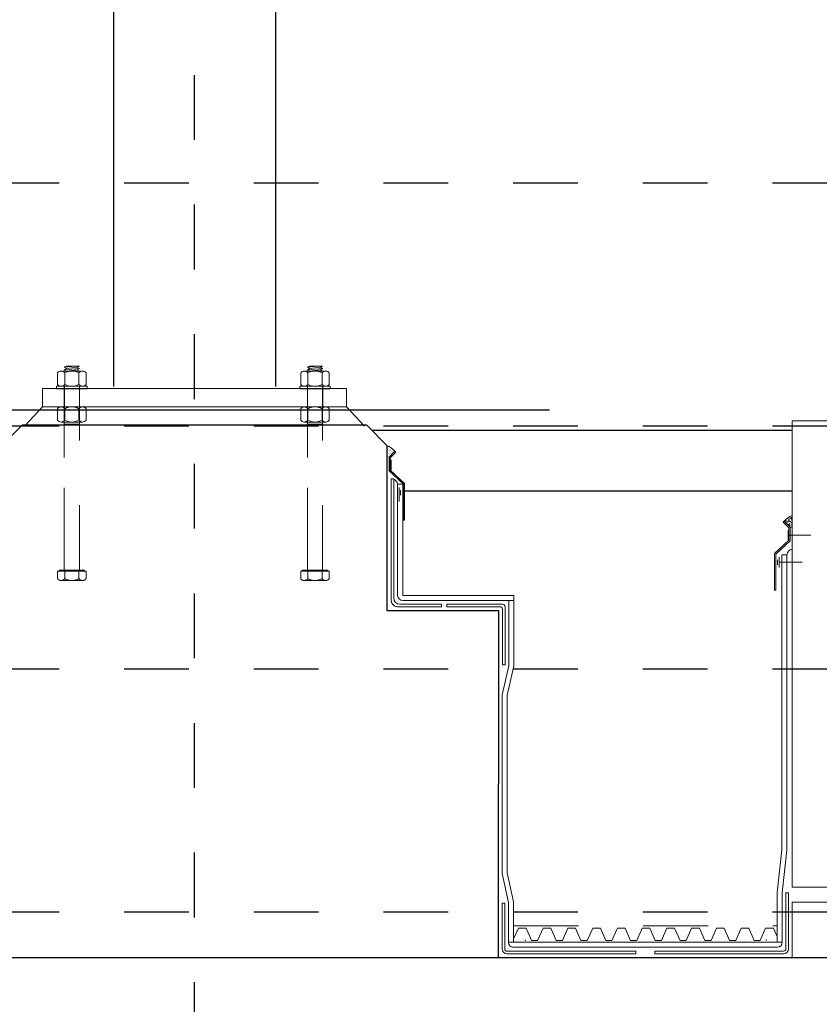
# Paper-space layout 'Layout1 (4)' of a CAD drawing. Header units: feet. Extents: x -61 to 78, y 0 to 11.
# Tile 5 of 14: x 5.16 to 6.39, y 1.69 to 3.21. Entities that reach past the tile are written whole.
import ezdxf
from ezdxf import colors
from ezdxf.entities.mleader import LeaderData, LeaderLine
from ezdxf.math import Vec2, Vec3

# ---------------------------------------------------------------- set-up
doc = ezdxf.new("R2010")
doc.units = ezdxf.units.FT
doc.header["$LTSCALE"] = 0.1
doc.header["$MEASUREMENT"] = 0
for name, pattern in [('Framing Section-MID SPAN$0$CENTER', [2, 1.25, -0.25, 0.25, -0.25]), ('Framing Section-MID SPAN$0$DASHED', [0.75, 0.5, -0.25]), ('Framing Section-MID SPAN$0$DGN Style 2', [10.034255, 6.020553, -4.013702]), ('Framing Section-MID SPAN$0$DGN Style 3', [9.381796, 6.701283, -2.680513])]:
    doc.linetypes.add(name, pattern=pattern)
doc.layers.get('0').update_dxf_attribs({"color": 252})
for name, color, linetype, lineweight in [('Framing Section-MID SPAN$0$BR_P_Slab_Object', 3, 'Continuous', 30), ('Framing Section-MID SPAN$0$LT_P_Poles', 2, 'Continuous', 0), ('Framing Section-MID SPAN$0$PV_P_Walk', 252, 'Continuous', 13), ('Framing Section-MID SPAN$0$SC_Scratch6', 252, 'Continuous', 0), ('Framing Section-MID SPAN$0$SC_Scratch7', 252, 'Continuous', 0), ('Framing Section-MID SPAN$0$VG_P_Cells', 30, 'Continuous', 13), ('Framing Section-MID SPAN$0$VG_P_Landscape_Limits', 3, 'Continuous', 0)]:
    doc.layers.add(name, color=color, linetype=linetype, lineweight=lineweight)
for name, color, linetype in [('Framing Section-MID SPAN$0$L-ANNO-ELEVATION', 252, 'Framing Section-MID SPAN$0$DASHED'), ('Framing Section-MID SPAN$0$L-ANNO-NOTE', 30, 'Continuous'), ('Framing Section-MID SPAN$0$L-DETL-CNTR', 230, 'Framing Section-MID SPAN$0$CENTER'), ('Framing Section-MID SPAN$0$L-SITE-FOUNDATION', 1, 'Continuous'), ('Framing Section-MID SPAN$0$L-SITE-SOIL', 13, 'Continuous'), ('Framing Section-MID SPAN$0$L-SITE-STEEL COLUMN', 3, 'Continuous')]:
    doc.layers.add(name, color=color, linetype=linetype)
doc.styles.add('Framing Section-MID SPAN$0$ARIAL', font='arial.ttf', dxfattribs={"width": 0.9})

# ---------------------------------------------------------------- blocks, each defined once
blk = doc.blocks.new('Framing Section-MID SPAN$0$AecDtl_BoltHeadSide_Hex_3')
at = {"linetype": 'ByBlock'}
for p, q in [((-0.175, 0.179), (-0.175, -0.179)), ((-0.016, -0.238), (-0.016, 0.238))]:
    blk.add_line(p, q, dxfattribs=at)
at = {"color": 0, "linetype": 'ByBlock', "lineweight": -2, "ltscale": 0.254001}
for p, q in [((-0.143, 0.238), (-0.016, 0.238)), ((-0.143, 0.119), (-0.016, 0.119)), ((-0.143, -0.119), (-0.016, -0.119)), ((-0.143, -0.238), (-0.016, -0.238))]:
    blk.add_line(p, q, dxfattribs=at)
at = {"color": 0, "linetype": 'ByBlock', "lineweight": -2, "ltscale": 0.254001, "flags": 128}
blk.add_lwpolyline([(-0.016, 0.214), (0, 0.214), (0, -0.214), (-0.016, -0.214)], dxfattribs=at)
at = {"color": 0, "linetype": 'ByBlock', "lineweight": -2, "ltscale": 0.254001}
for centre, radius, start, end in [((-0.103, 0.179), 0.0718, 123.8901, 236.1099), ((0.065, 0), 0.239, 150.1582, 209.8418), ((-0.103, -0.179), 0.0718, 123.8901, 236.1099)]:
    blk.add_arc(centre, radius, start, end, dxfattribs=at)
blk = doc.blocks.new('Framing Section-MID SPAN$0$AecDtl_BoltNutSide_CHex_3')
at = {"color": 0, "linetype": 'ByBlock', "lineweight": -2, "ltscale": 0.254001}
for p, q in [((0, 0.179), (0, -0.179)), ((0.222, 0.238), (0.032, 0.238)), ((0.254, 0.179), (0.254, -0.179)), ((0.222, 0.119), (0.032, 0.119)), ((0.222, -0.119), (0.032, -0.119)), ((0.222, -0.238), (0.032, -0.238))]:
    blk.add_line(p, q, dxfattribs=at)
for centre, radius, start, end in [((0.072, 0.179), 0.0718, 123.8901, 236.1099), ((0.182, 0.179), 0.0718, 303.8901, 56.1099), ((0.239, 0), 0.239, 150.1582, 209.8418), ((0.015, 0), 0.239, 330.1582, 29.8418), ((0.072, -0.179), 0.0718, 123.8901, 236.1099), ((0.182, -0.179), 0.0718, 303.8901, 56.1099)]:
    blk.add_arc(centre, radius, start, end, dxfattribs=at)
blk = doc.blocks.new('Framing Section-MID SPAN$0$AecDtl_WasherSide_Std_3')
at = {"color": 0, "linetype": 'ByBlock', "lineweight": -2, "ltscale": 0.254001}
blk.add_3dface([(-0.254, 0), (-0.254, 0.04), (0.254, 0.04), (0.254, 0)], dxfattribs=at)
blk = doc.blocks.new('Framing Section-MID SPAN$0$AecDtl_BoltHeadSide_Hex_1')
at = {"linetype": 'ByBlock'}
for p, q in [((-0.175, 0.179), (-0.175, -0.179)), ((-0.016, -0.238), (-0.016, 0.238))]:
    blk.add_line(p, q, dxfattribs=at)
at = {"color": 0, "linetype": 'ByBlock', "lineweight": -2, "ltscale": 0.254001}
for p, q in [((-0.143, 0.238), (-0.016, 0.238)), ((-0.143, 0.119), (-0.016, 0.119)), ((-0.143, -0.119), (-0.016, -0.119)), ((-0.143, -0.238), (-0.016, -0.238))]:
    blk.add_line(p, q, dxfattribs=at)
at = {"color": 0, "linetype": 'ByBlock', "lineweight": -2, "ltscale": 0.254001, "flags": 128}
blk.add_lwpolyline([(-0.016, 0.214), (0, 0.214), (0, -0.214), (-0.016, -0.214)], dxfattribs=at)
at = {"color": 0, "linetype": 'ByBlock', "lineweight": -2, "ltscale": 0.254001}
for centre, radius, start, end in [((-0.103, 0.179), 0.0718, 123.8901, 236.1099), ((0.065, 0), 0.239, 150.1582, 209.8418), ((-0.103, -0.179), 0.0718, 123.8901, 236.1099)]:
    blk.add_arc(centre, radius, start, end, dxfattribs=at)
blk = doc.blocks.new('Framing Section-MID SPAN$0$AecDtl_BoltNutSide_CHex_1')
at = {"color": 0, "linetype": 'ByBlock', "lineweight": -2, "ltscale": 0.254001}
for p, q in [((0, 0.179), (0, -0.179)), ((0.222, 0.238), (0.032, 0.238)), ((0.254, 0.179), (0.254, -0.179)), ((0.222, 0.119), (0.032, 0.119)), ((0.222, -0.119), (0.032, -0.119)), ((0.222, -0.238), (0.032, -0.238))]:
    blk.add_line(p, q, dxfattribs=at)
for centre, radius, start, end in [((0.072, 0.179), 0.0718, 123.8901, 236.1099), ((0.182, 0.179), 0.0718, 303.8901, 56.1099), ((0.239, 0), 0.239, 150.1582, 209.8418), ((0.015, 0), 0.239, 330.1582, 29.8418), ((0.072, -0.179), 0.0718, 123.8901, 236.1099), ((0.182, -0.179), 0.0718, 303.8901, 56.1099)]:
    blk.add_arc(centre, radius, start, end, dxfattribs=at)
blk = doc.blocks.new('Framing Section-MID SPAN$0$AecDtl_WasherSide_Std_1')
at = {"color": 0, "linetype": 'ByBlock', "lineweight": -2, "ltscale": 0.254001}
blk.add_3dface([(-0.254, 0), (-0.254, 0.04), (0.254, 0.04), (0.254, 0)], dxfattribs=at)
blk = doc.blocks.new('Framing Section-MID SPAN')
at = {"layer": 'Framing Section-MID SPAN$0$SC_Scratch6'}
h = blk.add_hatch(dxfattribs=at)
h.set_pattern_fill('AR-SAND', color=252, scale=0.012, angle=-8.26049, style=0, pattern_type=2)
h.set_pattern_definition([(37.5, (-19.3316, -61.6485), (-0.00393705, 0.12042625), [0, -0.0949998, 0, -0.1062498, 0, -0.10156224]), (7.5, (-19.3316, -61.6485), (0.1106111, 0.1763843), [0, -0.05124984, 0, -0.0856248, 0, -0.03281244]), (327.5, (-19.40847, -61.6485), (0.19463336, 0.00035386), [0, -0.03124992, 0, -0.11249976, 0, -0.1468752]), (317.5, (-19.40847, -61.6485), (0.1878826, 0.0548548), [0, -0.01562496, 0, -0.07374984, 0, -0.08437488])])
h.paths.add_polyline_path([(-6.404, -35.2836, 0.0853641), (-6.8244, -34.9715), (-6.8244, -35.5694), (-6.6897, -35.5694)])
h = blk.add_hatch(dxfattribs=at)
h.set_pattern_fill('AR-SAND', color=252, scale=0.012, angle=-8.26049, style=0, pattern_type=2)
h.set_pattern_definition([(37.5, (-19.3316, -61.6485), (-0.00393705, 0.12042625), [0, -0.0949998, 0, -0.1062498, 0, -0.10156224]), (7.5, (-19.3316, -61.6485), (0.1106111, 0.1763843), [0, -0.05124984, 0, -0.0856248, 0, -0.03281244]), (327.5, (-19.40847, -61.6485), (0.19463336, 0.00035386), [0, -0.03124992, 0, -0.11249976, 0, -0.1468752]), (317.5, (-19.40847, -61.6485), (0.1878826, 0.0548548), [0, -0.01562496, 0, -0.07374984, 0, -0.08437488])])
h.paths.add_polyline_path([(-6.404, -35.2836, 0.0853641), (-6.8244, -34.9715), (-6.8244, -35.5694), (-6.6897, -35.5694)])
h = blk.add_hatch(dxfattribs=at)
h.set_pattern_fill('AR-SAND', color=252, scale=0.012, angle=-8.26049, style=0, pattern_type=2)
h.set_pattern_definition([(142.4995, (25.13803, -65.07423), (0.00393806, 0.12042622), [0, -0.0949998, 0, -0.1062498, 0, -0.10156224]), (172.4995, (25.13803, -65.07423), (-0.1106096, 0.1763852), [0, -0.05124984, 0, -0.0856248, 0, -0.03281244]), (212.4995, (25.2149, -65.07423), (-0.19463336, 0.0003555), [0, -0.03124992, 0, -0.11249976, 0, -0.1468752]), (222.4995, (25.2149, -65.07423), (-0.1878821, 0.0548563), [0, -0.01562496, 0, -0.07374984, 0, -0.08437488])])
h.paths.add_polyline_path([(12.7524, -38.7433, -0.0853641), (13.1728, -38.4312), (13.1728, -39.029), (13.0381, -39.029)])
h = blk.add_hatch(dxfattribs=at)
h.set_pattern_fill('AR-SAND', color=252, scale=0.012, angle=-8.26049, style=0, pattern_type=2)
h.set_pattern_definition([(142.4995, (25.13803, -65.07423), (0.00393806, 0.12042622), [0, -0.0949998, 0, -0.1062498, 0, -0.10156224]), (172.4995, (25.13803, -65.07423), (-0.1106096, 0.1763852), [0, -0.05124984, 0, -0.0856248, 0, -0.03281244]), (212.4995, (25.2149, -65.07423), (-0.19463336, 0.0003555), [0, -0.03124992, 0, -0.11249976, 0, -0.1468752]), (222.4995, (25.2149, -65.07423), (-0.1878821, 0.0548563), [0, -0.01562496, 0, -0.07374984, 0, -0.08437488])])
h.paths.add_polyline_path([(12.7524, -38.7433, -0.0853641), (13.1728, -38.4312), (13.1728, -39.029), (13.0381, -39.029)])
blk.add_lwpolyline([(-47.318, -33.2215), (1.2048, -33.2215)])
at = {"layer": 'Framing Section-MID SPAN$0$BR_P_Slab_Object', "color": 252}
blk.add_line((-63.318, -60.2557), (19.6816, -60.2616), dxfattribs=at)
blk.add_line((-63.318, -60.2557), (19.6816, -60.2616), dxfattribs=at)
at = {"layer": 'Framing Section-MID SPAN$0$BR_P_Slab_Object', "color": 252, "flags": 128}
for points in [[(-6.8244, -34.9715), (-6.8244, -43.13)], [(-6.8244, -36.6399), (-6.8244, -43.13)], [(-6.8244, -43.13), (-1.318, -43.13), (-1.3321, -60.2676), (-1.3321, -60.2676), (-1.3257, -60.2676)], [(-6.8244, -43.13), (-1.318, -43.13), (-1.3321, -60.2676), (-1.3321, -60.2676), (-1.3257, -60.2676)]]:
    blk.add_lwpolyline(points, dxfattribs=at)
at = {"layer": 'Framing Section-MID SPAN$0$L-ANNO-ELEVATION'}
for points in [[(297.0024, -22.0315), (-115.4796, -22.0315)], [(297.0024, -34.0315), (-115.4796, -34.0315)], [(297.0024, -46.0315), (-115.4796, -46.0315)], [(297.0024, -58.0315), (-115.4796, -58.0315)]]:
    blk.add_lwpolyline(points, dxfattribs=at)
at = {"layer": 'Framing Section-MID SPAN$0$L-DETL-CNTR'}
blk.add_lwpolyline([(-16.3244, -71.0844), (-16.3244, 174.3827)], dxfattribs=at)
at = {"layer": 'Framing Section-MID SPAN$0$L-SITE-FOUNDATION', "color": 252}
for points in [[(-25.8244, -34.9715), (-24.8244, -33.9715)], [(-7.8244, -33.9715), (-24.8244, -33.9715)], [(-7.8244, -33.9715), (-6.8244, -34.9715)]]:
    blk.add_lwpolyline(points, dxfattribs=at)
at = {"layer": 'Framing Section-MID SPAN$0$L-SITE-SOIL', "color": 252}
for points in [[(-7.5744, -34.2215), (13.182, -34.2215)], [(-5.9531, -37.2215), (13.182, -37.2215)]]:
    blk.add_lwpolyline(points, dxfattribs=at)
at = {"layer": 'Framing Section-MID SPAN$0$L-SITE-STEEL COLUMN', "color": 252}
for points in [[(-20.3102, -32.0715), (-20.3102, 141.1166)], [(-12.3102, -32.0715), (-12.3102, 140.0953)]]:
    blk.add_lwpolyline(points, dxfattribs=at)
at = {"layer": 'Framing Section-MID SPAN$0$L-SITE-STEEL COLUMN', "color": 252, "linetype": 'Framing Section-MID SPAN$0$DASHED'}
for points in [[(-22.7523, -32.0715), (-22.7523, -33.0715)], [(-10.0023, -32.0715), (-10.0023, -33.0715)]]:
    blk.add_lwpolyline(points, dxfattribs=at)
at = {"layer": 'Framing Section-MID SPAN$0$LT_P_Poles', "color": 252}
for p, q in [((-22.7523, -31.1168), (-22.3773, -31.0855)), ((-22.7523, -31.1168), (-22.3773, -31.0855)), ((-22.644, -31.1793), (-22.1105, -31.1168)), ((-22.644, -31.1793), (-22.1105, -31.1168)), ((-10.7523, -31.1168), (-10.3773, -31.0855)), ((-10.7523, -31.1168), (-10.3773, -31.0855)), ((-10.644, -31.1793), (-10.1105, -31.1168)), ((-10.644, -31.1793), (-10.1105, -31.1168)), ((-22.7523, -31.2418), (-22.0023, -31.1793)), ((-22.7523, -31.2418), (-22.0023, -31.1793)), ((-22.644, -31.3043), (-22.1105, -31.2418)), ((-22.644, -31.3043), (-22.1105, -31.2418)), ((-10.7523, -31.2418), (-10.0023, -31.1793)), ((-10.7523, -31.2418), (-10.0023, -31.1793)), ((-10.644, -31.3043), (-10.1105, -31.2418)), ((-10.644, -31.3043), (-10.1105, -31.2418)), ((-22.7523, -33.9086), (-22.7523, -32.0256)), ((-22.7523, -33.9086), (-22.7523, -32.0256)), ((-22.0023, -33.9086), (-22.0023, -32.0256)), ((-22.0023, -33.9086), (-22.0023, -32.0256)), ((-10.7523, -33.9086), (-10.7523, -32.0256)), ((-10.7523, -33.9086), (-10.7523, -32.0256)), ((-10.0023, -33.9086), (-10.0023, -32.0256)), ((-10.0023, -33.9086), (-10.0023, -32.0256))]:
    blk.add_line(p, q, dxfattribs=at)
for points in [[(-22.0023, -31.3043), (-22.1105, -31.2418), (-22.0023, -31.1793), (-22.1105, -31.1168), (-22.0023, -31.0543), (-22.644, -31.0543), (-22.7523, -31.1168), (-22.644, -31.1793), (-22.7523, -31.2418), (-22.644, -31.3043)], [(-22.0023, -31.3043), (-22.1105, -31.2418), (-22.0023, -31.1793), (-22.1105, -31.1168), (-22.0023, -31.0543), (-22.644, -31.0543), (-22.7523, -31.1168), (-22.644, -31.1793), (-22.7523, -31.2418), (-22.644, -31.3043)], [(-10.0023, -31.3043), (-10.1105, -31.2418), (-10.0023, -31.1793), (-10.1105, -31.1168), (-10.0023, -31.0543), (-10.644, -31.0543), (-10.7523, -31.1168), (-10.644, -31.1793), (-10.7523, -31.2418), (-10.644, -31.3043)], [(-10.0023, -31.3043), (-10.1105, -31.2418), (-10.0023, -31.1793), (-10.1105, -31.1168), (-10.0023, -31.0543), (-10.644, -31.0543), (-10.7523, -31.1168), (-10.644, -31.1793), (-10.7523, -31.2418), (-10.644, -31.3043)], [(-23.8244, -33.0715), (-24.7196, -34.0172)], [(-8.8244, -33.0715), (-7.9291, -34.0172)]]:
    blk.add_lwpolyline(points, dxfattribs=at)
blk.add_lwpolyline([(-8.8244, -33.0715), (-23.8244, -33.0715), (-23.8244, -32.1715), (-8.8244, -32.1715)], close=True, dxfattribs=at)
at = {"layer": 'Framing Section-MID SPAN$0$PV_P_Walk', "color": 252}
blk.add_line((13.182, -60.2719), (-47.318, -60.2538), dxfattribs=at)
blk.add_line((13.182, -60.2719), (-47.318, -60.2538), dxfattribs=at)
at = {"layer": 'Framing Section-MID SPAN$0$SC_Scratch6', "color": 252}
for p, q in [((-6.4295, -35.2575), (-6.721, -35.5566)), ((-6.4295, -35.2575), (-6.721, -35.5566)), ((-6.3827, -35.3065), (-6.6585, -35.5823)), ((-6.3827, -35.3065), (-6.6585, -35.5823)), ((-6.4295, -35.2575), (-6.3827, -35.3065)), ((-6.4295, -35.2575), (-6.3827, -35.3065)), ((-6.721, -35.5566), (-6.7214, -36.225)), ((-6.721, -35.5566), (-6.7214, -36.225)), ((-6.6585, -35.5823), (-6.6589, -36.1979)), ((-6.6585, -35.5823), (-6.6589, -36.1979)), ((-6.6206, -36.1947), (-6.6206, -35.6947)), ((-6.6206, -36.1947), (-6.6206, -35.6947)), ((-6.7214, -36.225), (-6.0156, -36.8835)), ((-6.7214, -36.225), (-6.0156, -36.8835)), ((-6.6589, -36.1979), (-5.9531, -36.8563)), ((-6.6589, -36.1979), (-5.9531, -36.8563)), ((-6.6112, -36.6318), (-6.4862, -36.6318)), ((-6.6112, -36.6318), (-6.4862, -36.6318)), ((-6.6112, -42.6425), (-6.6112, -36.6318)), ((-6.4862, -42.5175), (-6.4862, -36.647)), ((-6.2987, -36.8964), (-6.0487, -36.8964)), ((-6.2987, -36.8964), (-6.0487, -36.8964)), ((-6.2987, -42.38), (-6.2987, -36.8964)), ((-6.0487, -42.38), (-6.0487, -36.8964)), ((-6.0156, -36.8835), (-6.0156, -38.6609)), ((-6.0156, -36.8835), (-6.0156, -38.6609)), ((-5.9531, -36.8563), (-5.9531, -38.6609)), ((-5.9531, -36.8563), (-5.9531, -38.6609)), ((-6.1526, -37.1766), (-6.1526, -37.4266)), ((-6.1526, -37.1766), (-6.1526, -37.4266)), ((-6.6112, -42.6425), (-6.6112, -38.8158)), ((-6.4862, -42.5175), (-6.4862, -38.8158)), ((-6.0156, -38.6609), (-5.9531, -38.6609)), ((-6.0156, -38.6609), (-5.9531, -38.6609)), ((-6.2987, -42.38), (-6.2987, -39.0804)), ((-6.0487, -42.38), (-6.0487, -39.0804)), ((-0.5588, -42.63), (-6.0488, -42.63)), ((-0.5588, -42.38), (-6.0487, -42.38)), ((-0.5588, -42.38), (-6.0487, -42.38)), ((-0.8088, -45.8469), (-0.8088, -42.63)), ((-0.8088, -45.8469), (-0.8088, -42.63)), ((-0.5588, -45.8728), (-0.5588, -42.38)), ((-0.5588, -45.8728), (-0.5588, -42.38)), ((-4.1369, -42.9425), (-6.3113, -42.9425)), ((-4.1369, -42.8175), (-6.1863, -42.8175)), ((-4.1369, -42.8175), (-6.1862, -42.8175)), ((-4.1369, -42.8175), (-4.1369, -42.9425)), ((-4.1369, -42.8175), (-4.1369, -42.9425)), ((-3.8712, -42.8175), (-1.1213, -42.8175)), ((-3.8712, -42.8175), (-3.8712, -42.9425)), ((-3.8712, -42.8175), (-1.1213, -42.8175)), ((-3.8712, -42.8175), (-3.8712, -42.9425)), ((-3.8712, -42.9425), (-1.2463, -42.9425)), ((-3.8712, -42.9425), (-1.2463, -42.9425)), ((-1.1213, -43.0675), (-1.1213, -45.8175)), ((-1.1213, -43.0675), (-1.1213, -45.8175)), ((-0.9963, -42.9425), (-0.9963, -45.8175)), ((-0.9963, -42.9425), (-0.9963, -45.8175)), ((-0.8143, -45.8562), (-1.1369, -47.2861)), ((-0.8143, -45.8562), (-1.1369, -47.2861)), ((-1.1213, -45.8175), (-0.9963, -45.8175)), ((-1.1213, -45.8175), (-0.9963, -45.8175)), ((-0.5643, -45.8823), (-0.8873, -47.314)), ((-0.5643, -45.8823), (-0.8873, -47.314)), ((-1.1422, -56.117), (-1.1369, -47.2861)), ((-1.1422, -56.117), (-1.1369, -47.2861)), ((-0.8925, -56.0894), (-0.8873, -47.314)), ((-0.8925, -56.0894), (-0.8873, -47.314)), ((-0.8213, -57.5473), (-1.1422, -56.117)), ((-0.8213, -57.5473), (-1.1422, -56.117)), ((-0.5713, -57.5215), (-0.8925, -56.0894)), ((-0.5713, -57.5215), (-0.8925, -56.0894)), ((12.432, -59.5038), (12.432, -57.0524)), ((12.432, -59.5038), (12.432, -57.0524)), ((12.682, -59.5038), (12.682, -57.0663)), ((12.682, -59.5038), (12.682, -57.0663)), ((12.8695, -59.8305), (12.8695, -57.0663)), ((12.8695, -59.8305), (12.8695, -57.0663)), ((12.9945, -59.8355), (12.9945, -57.0663)), ((12.9945, -59.8355), (12.9945, -57.0663)), ((-1.1444, -59.8354), (-1.143, -57.5765)), ((-1.1444, -59.8354), (-1.143, -57.5765)), ((-1.0112, -57.5766), (-1.143, -57.5765)), ((-1.0112, -57.5766), (-1.143, -57.5765)), ((-1.0112, -57.5766), (-1.0129, -59.8304)), ((-1.0112, -57.5766), (-1.0129, -59.8304)), ((-0.8225, -59.5136), (-0.8213, -57.5473)), ((-0.8225, -59.5136), (-0.8213, -57.5473)), ((-0.5725, -59.5132), (-0.5713, -57.5215)), ((-0.5725, -59.5132), (-0.5713, -57.5215)), ((-0.8225, -59.5038), (12.682, -59.5038)), ((-0.8225, -59.5038), (12.682, -59.5038)), ((-0.5825, -59.7538), (12.432, -59.7538)), ((-0.5825, -59.7538), (12.432, -59.7538)), ((5.4568, -60.0793), (-0.9045, -60.0755)), ((5.4568, -60.0793), (-0.9045, -60.0755)), ((5.4569, -59.9543), (-0.893, -59.9505)), ((5.4569, -59.9543), (-0.893, -59.9505)), ((5.4568, -60.0793), (5.4569, -59.9543)), ((5.4568, -60.0793), (5.4569, -59.9543)), ((6.3927, -59.9543), (12.7496, -59.9505)), ((6.3927, -59.9543), (12.7496, -59.9505)), ((6.3928, -60.0793), (6.3927, -59.9543)), ((6.3928, -60.0793), (6.3927, -59.9543)), ((6.3928, -60.0793), (12.7547, -60.0755)), ((6.3928, -60.0793), (12.7547, -60.0755))]:
    blk.add_line(p, q, dxfattribs=at)
at = {"layer": 'Framing Section-MID SPAN$0$SC_Scratch6', "color": 252, "flags": 128}
blk.add_lwpolyline([(-6.228, -37.7476), (-6.228, -37.0516)], dxfattribs=at)
blk.add_lwpolyline([(-6.228, -37.7476), (-6.228, -37.0516)], dxfattribs=at)
at = {"layer": 'Framing Section-MID SPAN$0$SC_Scratch6', "color": 252}
for points in [[(12.3015, -42.1206), (12.364, -42.1206), (12.364, -40.3432), (13.0698, -39.6847), (13.0694, -39.0163), (13.0698, -39.6847), (12.364, -40.3432), (12.364, -42.1206), (12.3015, -42.1206), (12.3015, -40.316), (13.0072, -39.6576), (13.0069, -39.042), (12.731, -38.7662), (13.0069, -39.042), (13.0072, -39.6576), (12.3015, -40.316)], [(12.969, -39.6544), (12.969, -39.1544)], [(12.969, -39.4044), (14.0973, -39.4044)], [(12.432, -57.0524), (12.6655, -54.9513), (12.6655, -40.3706), (12.9155, -40.3706), (12.9155, -54.9651), (12.682, -57.0663), (12.9155, -54.9651), (12.9155, -40.3706), (12.6655, -40.3706), (12.6655, -54.9513)], [(12.4578, -40.6206), (12.4578, -40.8706)], [(12.5332, -40.7456), (13.6615, -40.7456)], [(12.9945, -57.0663), (12.8695, -57.0663)]]:
    blk.add_lwpolyline(points, close=True, dxfattribs=at)
for points in [[(12.7779, -38.7172, -0.0794222), (13.1728, -38.4312, 0.0794222), (12.7779, -38.7172), (13.0694, -39.0163), (12.7779, -38.7172), (12.731, -38.7662)], [(13.1728, -40.1059, 0.3742565), (12.9135, -40.3705, -0.3742565)]]:
    blk.add_lwpolyline(points, format="xyb", close=True, dxfattribs=at)
at = {"layer": 'Framing Section-MID SPAN$0$SC_Scratch6', "color": 252, "flags": 128}
blk.add_lwpolyline([(12.5332, -40.4956), (12.5332, -40.9956)], close=True, dxfattribs=at)
at = {"layer": 'Framing Section-MID SPAN$0$SC_Scratch6', "color": 252, "linetype": 'Framing Section-MID SPAN$0$DGN Style 2'}
blk.add_lwpolyline([(13.4318, -56.7816), (19.4318, -56.7816)], close=True, dxfattribs=at)
at = {"layer": 'Framing Section-MID SPAN$0$SC_Scratch6', "color": 252, "extrusion": (0, 0, -1)}
for centre, radius, start, end in [((7.5217, -36.3497), 1.5446, 116.8359, 135), ((7.5217, -36.3497), 1.5446, 116.8359, 135), ((6.5804, -36.913), 0.2821, 94.54368, 176.61843), ((6.5804, -36.913), 0.2821, 94.54368, 176.61843), ((6.3112, -42.6425), 0.3, 270, 360), ((6.3112, -42.6425), 0.3, 270, 360), ((6.1862, -42.5175), 0.3, 270, 360), ((6.1862, -42.5175), 0.3, 270, 360), ((6.0487, -42.38), 0.25, 270, 0), ((6.0487, -42.38), 0.25, 270, 360), ((1.2463, -43.0675), 0.125, 90, 180), ((1.2463, -43.0675), 0.125, 90, 180), ((1.1213, -42.9425), 0.125, 90, 180), ((1.1213, -42.9425), 0.125, 90, 180), ((0.9044, -59.8355), 0.24, 270.03435, 0.03435), ((0.9044, -59.8355), 0.24, 270.03435, 0.03435), ((0.8929, -59.8305), 0.12, 270.03434, 0.04362), ((0.8929, -59.8305), 0.12, 270.03434, 0.04362), ((-12.7545, -59.8355), 0.24, 180, 269.96565), ((-12.7545, -59.8355), 0.24, 180, 269.96565)]:
    blk.add_arc(centre, radius, start, end, dxfattribs=at)
at = {"layer": 'Framing Section-MID SPAN$0$SC_Scratch6', "color": 252}
for centre, radius, start, end in [((-0.5825, -59.5138), 0.24, 179.96566, 270), ((-0.5825, -59.5138), 0.24, 179.96566, 270), ((12.432, -59.5038), 0.25, 270, 0), ((12.432, -59.5038), 0.25, 270, 0), ((12.7495, -59.8305), 0.12, 270.03435, 0), ((12.7495, -59.8305), 0.12, 270.03435, 0)]:
    blk.add_arc(centre, radius, start, end, dxfattribs=at)
at = {"layer": 'Framing Section-MID SPAN$0$SC_Scratch7', "color": 252}
for p, q in [((-1.3305, -57.5359), (-1.3318, -59.6506)), ((-1.3305, -57.5359), (-1.3318, -59.6506)), ((13.182, -57.5269), (13.182, -59.6416)), ((13.182, -57.5269), (13.182, -59.6416))]:
    blk.add_line(p, q, dxfattribs=at)
at = {"layer": 'Framing Section-MID SPAN$0$SC_Scratch7', "color": 252, "linetype": 'Framing Section-MID SPAN$0$DASHED', "flags": 128}
for points in [[(-22.0023, -41.13), (-22.0023, -33.9257), (-22.7523, -33.9257), (-22.7523, -41.13)], [(-10.0023, -41.13), (-10.0023, -33.9257), (-10.7523, -33.9257), (-10.7523, -41.13)], [(-22.0023, -41.13), (-22.0023, -36.2727), (-22.7523, -36.2727), (-22.7523, -41.13)], [(-10.0023, -41.13), (-10.0023, -36.2727), (-10.7523, -36.2727), (-10.7523, -41.13)]]:
    blk.add_lwpolyline(points, close=True, dxfattribs=at)
at = {"layer": 'Framing Section-MID SPAN$0$SC_Scratch7', "color": 252, "flags": 128}
for points in [[(-0.5724, -59.3328), (-0.3385, -58.8089), (0.0428, -58.8089), (0.3059, -59.4187), (0.6124, -59.4187)], [(-0.5724, -59.3328), (-0.3385, -58.8089), (0.0428, -58.8089), (0.3059, -59.4187), (0.6124, -59.4187)], [(0.3133, -59.4185), (0.6124, -59.4187), (0.8843, -58.8094), (1.2656, -58.8094), (1.5287, -59.4193), (1.8352, -59.4192), (1.8352, -59.4192)], [(0.3133, -59.4185), (0.6124, -59.4187), (0.8843, -58.8094), (1.2656, -58.8094), (1.5287, -59.4193), (1.8352, -59.4192), (1.8352, -59.4192)], [(1.5361, -59.4191), (1.8352, -59.4192), (2.1071, -58.8099), (2.4885, -58.8099), (2.7515, -59.4198), (3.0581, -59.4198), (3.0581, -59.4198)], [(1.5361, -59.4191), (1.8352, -59.4192), (2.1071, -58.8099), (2.4885, -58.8099), (2.7515, -59.4198), (3.0581, -59.4198), (3.0581, -59.4198)], [(2.759, -59.4196), (3.0581, -59.4198), (3.33, -58.8104), (3.7113, -58.8105), (3.9744, -59.4203), (4.2809, -59.4203), (4.2809, -59.4203)], [(2.759, -59.4196), (3.0581, -59.4198), (3.33, -58.8104), (3.7113, -58.8105), (3.9744, -59.4203), (4.2809, -59.4203), (4.2809, -59.4203)], [(3.9818, -59.4201), (4.2809, -59.4203), (4.5528, -58.811), (4.9342, -58.811), (5.1972, -59.4208), (5.5037, -59.4208), (5.5037, -59.4208)], [(3.9818, -59.4201), (4.2809, -59.4203), (4.5528, -58.811), (4.9342, -58.811), (5.1972, -59.4208), (5.5037, -59.4208), (5.5037, -59.4208)], [(5.2047, -59.4206), (5.5037, -59.4208), (5.7757, -58.8115), (6.157, -58.8115), (6.4201, -59.4214), (6.7266, -59.4213), (6.7266, -59.4213)], [(5.2047, -59.4206), (5.5037, -59.4208), (5.7757, -58.8115), (6.157, -58.8115), (6.4201, -59.4214), (6.7266, -59.4213), (6.7266, -59.4213)], [(7.942, -59.4221), (7.6429, -59.4219), (7.3717, -58.8122), (6.9904, -58.8118), (6.7266, -59.4213), (6.4201, -59.4209), (6.4201, -59.4209)], [(7.942, -59.4221), (7.6429, -59.4219), (7.3717, -58.8122), (6.9904, -58.8118), (6.7266, -59.4213), (6.4201, -59.4209), (6.4201, -59.4209)], [(9.1648, -59.423), (8.8657, -59.4228), (8.5946, -58.8132), (8.2132, -58.8127), (7.9494, -59.4223), (7.6429, -59.4219), (7.6429, -59.4219)], [(9.1648, -59.423), (8.8657, -59.4228), (8.5946, -58.8132), (8.2132, -58.8127), (7.9494, -59.4223), (7.6429, -59.4219), (7.6429, -59.4219)], [(10.3877, -59.424), (10.0886, -59.4238), (9.8174, -58.8141), (9.4361, -58.8137), (9.1723, -59.4232), (8.8657, -59.4228), (8.8657, -59.4228)], [(10.3877, -59.424), (10.0886, -59.4238), (9.8174, -58.8141), (9.4361, -58.8137), (9.1723, -59.4232), (8.8657, -59.4228), (8.8657, -59.4228)], [(11.603, -59.4249), (11.3039, -59.4247), (11.0327, -58.8151), (10.6513, -58.8146), (10.3876, -59.4242), (10.081, -59.4238), (10.081, -59.4238)], [(11.603, -59.4249), (11.3039, -59.4247), (11.0327, -58.8151), (10.6513, -58.8146), (10.3876, -59.4242), (10.081, -59.4238), (10.081, -59.4238)], [(12.432, -59.2297), (12.248, -58.816), (11.8666, -58.8156), (11.6029, -59.4251), (11.2963, -59.4247), (11.2963, -59.4247)], [(12.432, -59.2297), (12.248, -58.816), (11.8666, -58.8156), (11.6029, -59.4251), (11.2963, -59.4247), (11.2963, -59.4247)]]:
    blk.add_lwpolyline(points, dxfattribs=at)
at = {"layer": 'Framing Section-MID SPAN$0$SC_Scratch7', "color": 252}
for p in [(0.0024, -59.4078), (0.0024, -59.4078), (11.8929, -59.4039), (11.8929, -59.4039)]:
    blk.add_point(p, dxfattribs=at)
at = {"layer": 'Framing Section-MID SPAN$0$VG_P_Cells', "color": 252}
for p, q in [((13.182, -33.7586), (13.182, -56.7816)), ((13.182, -33.7586), (13.182, -56.7816)), ((-1.3305, -57.5359), (-1.3321, -60.2628)), ((-1.3305, -57.5359), (-1.3321, -60.2628)), ((13.182, -57.5269), (13.182, -60.2538)), ((13.182, -57.5269), (13.182, -60.2538)), ((13.182, -57.5316), (13.182, -60.2585)), ((13.182, -57.5316), (13.182, -60.2585))]:
    blk.add_line(p, q, dxfattribs=at)
at = {"layer": 'Framing Section-MID SPAN$0$VG_P_Cells', "color": 252, "ltscale": 12}
blk.add_line((20.682, -33.7586), (13.182, -33.7586), dxfattribs=at)
blk.add_line((20.682, -33.7586), (13.182, -33.7586), dxfattribs=at)
at = {"layer": 'Framing Section-MID SPAN$0$VG_P_Cells', "color": 252}
for points in [[(19.6869, -42.0086), (19.6816, -56.7816), (13.182, -56.7816), (19.6816, -56.7816), (19.6869, -42.0086), (19.1893, -42.0085)], [(13.182, -57.5316), (19.6816, -57.5316)]]:
    blk.add_lwpolyline(points, close=True, dxfattribs=at)
at = {"layer": 'Framing Section-MID SPAN$0$VG_P_Landscape_Limits', "color": 252, "linetype": 'Framing Section-MID SPAN$0$DGN Style 3'}
blk.add_line((-0.572, -58.6983), (12.432, -58.6983), dxfattribs=at)
blk.add_line((-0.572, -58.6983), (12.432, -58.6983), dxfattribs=at)
at = {"layer": 'Framing Section-MID SPAN$0$LT_P_Poles', "color": 252, "xscale": 2.952750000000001, "yscale": -2.952750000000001, "zscale": 2.952750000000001}
for name, p, rotation in [('Framing Section-MID SPAN$0$AecDtl_BoltNutSide_CHex_3', (-22.3773, -32.0543), 89.99999991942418), ('Framing Section-MID SPAN$0$AecDtl_BoltNutSide_CHex_1', (-22.3773, -32.0543), 89.99999991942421), ('Framing Section-MID SPAN$0$AecDtl_BoltNutSide_CHex_3', (-10.3773, -32.0543), 89.99999991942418), ('Framing Section-MID SPAN$0$AecDtl_BoltNutSide_CHex_1', (-10.3773, -32.0543), 89.99999991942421), ('Framing Section-MID SPAN$0$AecDtl_BoltNutSide_CHex_3', (-22.3773, -33.8215), 89.99999991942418), ('Framing Section-MID SPAN$0$AecDtl_BoltNutSide_CHex_1', (-22.3773, -33.8215), 89.99999991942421), ('Framing Section-MID SPAN$0$AecDtl_BoltNutSide_CHex_3', (-10.3773, -33.8215), 89.99999991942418), ('Framing Section-MID SPAN$0$AecDtl_BoltNutSide_CHex_1', (-10.3773, -33.8215), 89.99999991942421)]:
    blk.add_blockref(name, p, dxfattribs=dict(at, rotation=rotation))
at = {"layer": 'Framing Section-MID SPAN$0$LT_P_Poles', "color": 252, "yscale": -2.952750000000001}
for name, p, xscale, zscale in [('Framing Section-MID SPAN$0$AecDtl_WasherSide_Std_3', (-22.3773, -32.0543), 2.952750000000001, 2.952750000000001), ('Framing Section-MID SPAN$0$AecDtl_WasherSide_Std_1', (-22.3773, -32.0543), 2.95275, 2.95275), ('Framing Section-MID SPAN$0$AecDtl_WasherSide_Std_3', (-10.3773, -32.0543), 2.952750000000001, 2.952750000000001), ('Framing Section-MID SPAN$0$AecDtl_WasherSide_Std_1', (-10.3773, -32.0543), 2.95275, 2.95275)]:
    blk.add_blockref(name, p, dxfattribs=dict(at, xscale=xscale, zscale=zscale))
at = {"layer": 'Framing Section-MID SPAN$0$SC_Scratch7', "color": 252, "linetype": 'Framing Section-MID SPAN$0$DGN Style 2', "xscale": 2.952750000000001, "yscale": -2.952750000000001, "zscale": 2.952750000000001}
for name, p, rotation in [('Framing Section-MID SPAN$0$AecDtl_BoltHeadSide_Hex_3', (-22.3773, -41.13), 89.99999991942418), ('Framing Section-MID SPAN$0$AecDtl_BoltHeadSide_Hex_1', (-22.3773, -41.13), 89.99999991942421), ('Framing Section-MID SPAN$0$AecDtl_BoltHeadSide_Hex_3', (-10.3773, -41.13), 89.99999991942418), ('Framing Section-MID SPAN$0$AecDtl_BoltHeadSide_Hex_1', (-10.3773, -41.13), 89.99999991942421)]:
    blk.add_blockref(name, p, dxfattribs=dict(at, rotation=rotation))
at = {"layer": 'Framing Section-MID SPAN$0$L-ANNO-NOTE'}
ml = blk.add_multileader_mtext('Standard', dxfattribs=at)
ml.set_content('758', color=11, style='Framing Section-MID SPAN$0$ARIAL')
ml.set_leader_properties()
ml.build(insert=Vec2(0, 0))
ml.multileader.update_dxf_attribs({"has_dogleg": 0, "dogleg_length": 0.36, "arrow_head_size": 3.75, "scale": 10})
ctx = ml.context
ctx.base_point, ctx.scale, ctx.char_height, ctx.arrow_head_size, ctx.landing_gap_size, ctx.plane_origin = Vec3(-132.9506, -21.7993), 10, 3.75, 3.75, 1.5, Vec3(-152.9273, -34.6015)
notes = []
notes.append((ctx, [(0, (0, 0, 0), (0, 0), (1, 0), 1, [])]))
ctx.mtext.insert, ctx.mtext.flow_direction = Vec3(-131.4506, -19.8923), 5
ml = blk.add_multileader_mtext('Standard', dxfattribs=at)
ml.set_content('757', color=11, style='Framing Section-MID SPAN$0$ARIAL')
ml.set_leader_properties()
ml.build(insert=Vec2(0, 0))
ml.multileader.update_dxf_attribs({"has_dogleg": 0, "dogleg_length": 0.36, "arrow_head_size": 3.75, "scale": 10})
ctx = ml.context
ctx.base_point, ctx.scale, ctx.char_height, ctx.arrow_head_size, ctx.landing_gap_size, ctx.plane_origin = Vec3(-132.9506, -33.7993), 10, 3.75, 3.75, 1.5, Vec3(-152.9273, -46.6015)
notes.append((ctx, [(0, (0, 0, 0), (0, 0), (1, 0), 1, [])]))
ctx.mtext.insert, ctx.mtext.flow_direction = Vec3(-131.4506, -31.8923), 5
ml = blk.add_multileader_mtext('Standard', dxfattribs=at)
ml.set_content('756', color=11, style='Framing Section-MID SPAN$0$ARIAL')
ml.set_leader_properties()
ml.build(insert=Vec2(0, 0))
ml.multileader.update_dxf_attribs({"has_dogleg": 0, "dogleg_length": 0.36, "arrow_head_size": 3.75, "scale": 10})
ctx = ml.context
ctx.base_point, ctx.scale, ctx.char_height, ctx.arrow_head_size, ctx.landing_gap_size, ctx.plane_origin = Vec3(-132.9506, -45.7993), 10, 3.75, 3.75, 1.5, Vec3(-152.9273, -58.6015)
notes.append((ctx, [(0, (0, 0, 0), (0, 0), (1, 0), 1, [])]))
ctx.mtext.insert, ctx.mtext.flow_direction = Vec3(-131.4506, -43.8923), 5
ml = blk.add_multileader_mtext('Standard', dxfattribs=at)
ml.set_content('755', color=11, style='Framing Section-MID SPAN$0$ARIAL')
ml.set_leader_properties()
ml.build(insert=Vec2(0, 0))
ml.multileader.update_dxf_attribs({"has_dogleg": 0, "dogleg_length": 0.36, "arrow_head_size": 3.75, "scale": 10})
ctx = ml.context
ctx.base_point, ctx.scale, ctx.char_height, ctx.arrow_head_size, ctx.landing_gap_size, ctx.plane_origin = Vec3(-132.9506, -57.7993), 10, 3.75, 3.75, 1.5, Vec3(-152.9273, -70.6015)
notes.append((ctx, [(0, (0, 0, 0), (0, 0), (1, 0), 1, [])]))
ctx.mtext.insert, ctx.mtext.flow_direction = Vec3(-131.4506, -55.8923), 5
ml = blk.add_multileader_mtext('Standard', dxfattribs=at)
ml.set_content('754', color=11, style='Framing Section-MID SPAN$0$ARIAL')
ml.set_leader_properties()
ml.build(insert=Vec2(0, 0))
ml.multileader.update_dxf_attribs({"has_dogleg": 0, "dogleg_length": 0.36, "arrow_head_size": 3.75, "scale": 10})
ctx = ml.context
ctx.base_point, ctx.scale, ctx.char_height, ctx.arrow_head_size, ctx.landing_gap_size, ctx.plane_origin = Vec3(-132.9506, -69.7993), 10, 3.75, 3.75, 1.5, Vec3(-152.9273, -82.6015)
notes.append((ctx, [(0, (0, 0, 0), (0, 0), (1, 0), 1, [])]))
ctx.mtext.insert, ctx.mtext.flow_direction = Vec3(-131.4506, -67.8923), 5
for ctx, leaders in notes:
    for number, flags, end, landing, length, lines in leaders:
        leader = LeaderData()
        leader.index, (leader.has_last_leader_line, leader.has_dogleg_vector, leader.attachment_direction) = number, flags
        leader.last_leader_point, leader.dogleg_vector, leader.dogleg_length = Vec3(end), Vec3(landing), length
        for number, points, colour, breaks in lines:
            line = LeaderLine()
            line.index, line.vertices, line.color, line.breaks = number, Vec3.list(points), colors.encode_raw_color(colour), breaks
            leader.lines.append(line)
        ctx.leaders.append(leader)

psp = doc.layouts.new('Layout1 (4)')

# ---------------------------------------------------------------- block references
at = {"xscale": 0.03124999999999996, "yscale": 0.03124999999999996, "zscale": 0.03124999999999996}
psp.add_blockref('Framing Section-MID SPAN', (5.9368, 3.6483), dxfattribs=at)

doc.saveas('drawing.dxf')
